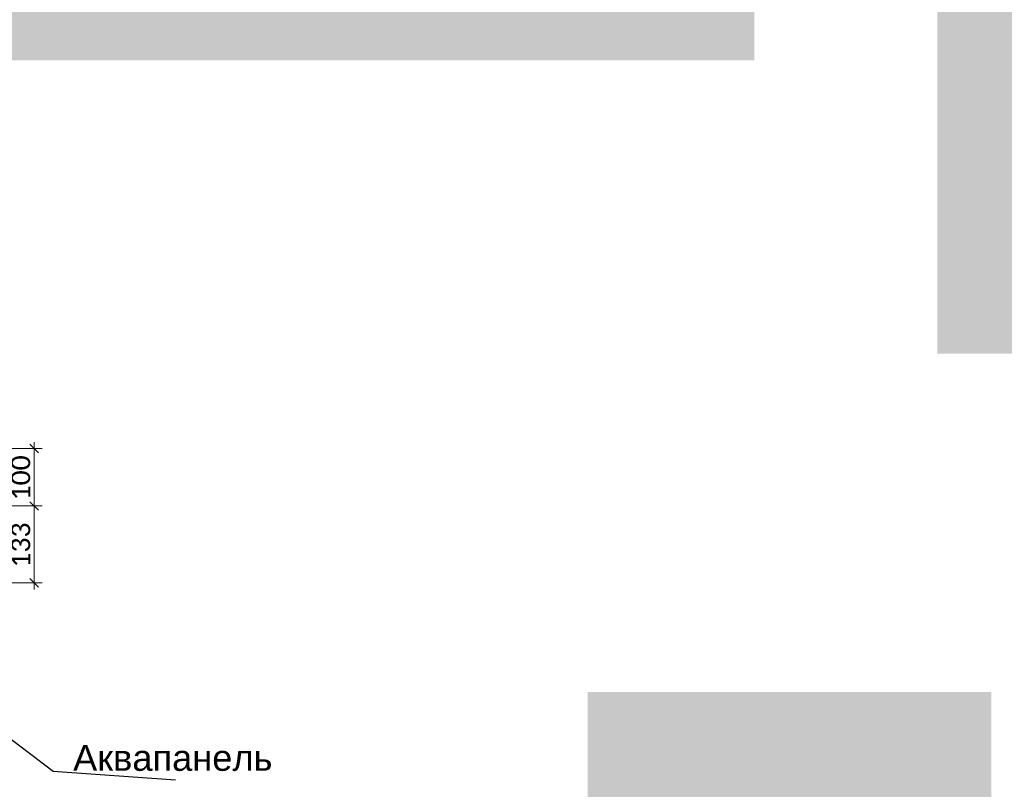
# Model space of a CAD drawing. Header units: millimetres. Extents: x 606744 to 1334424, y 366813 to 458563.
# Tile 5 of 21: x 1307099 to 1308808, y 440604 to 441940. Entities that reach past the tile are written whole.
import ezdxf

# ---------------------------------------------------------------- set-up
doc = ezdxf.new("R2010")
doc.units = ezdxf.units.MM
doc.header["$MEASUREMENT"] = 0
doc.layers.add('- 2D четрежи', color=7, linetype='Continuous')
doc.layers.add('Размер - Осевые Размеры', color=7, linetype='Continuous')
for name, color, linetype, lineweight in [('- 2D четрежи_Ном._пера__1', 7, 'Continuous', 15), ('Аннотация - Выносная Надпись.Фасад фрагмент_Ном._пера__1', 7, 'Continuous', 15), ('Размер - Осевые Размеры_Ном._пера__1', 7, 'Continuous', 15)]:
    doc.layers.add(name, color=color, linetype=linetype, lineweight=lineweight)
doc.styles.add('СГЕНЕРИР_СТИЛЬ_1', font='arial.ttf')
doc.styles.add('СГЕНЕРИР_СТИЛЬ_2', font='calibri.ttf')
doc.dimstyles.new('СГЕНЕРИР_СТИЛЬ__2', dxfattribs={"dimtxt": 33.00000071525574, "dimasz": 14.25, "dimexe": 0.18, "dimexo": 50, "dimgap": 0, "dimtad": 1, "dimdec": 0, "dimzin": 0, "dimdsep": 46, "dimtxsty": 'СГЕНЕРИР_СТИЛЬ_2', "dimblk": 'ARROWHEAD_6', "dimblk1": 'ARROWHEAD_6', "dimblk2": 'ARROWHEAD_6', "dimcen": 0.09, "dimclrd": 7, "dimclre": 7, "dimclrt": 7, "dimazin": 0, "dimtfac": 1, "dimtdec": 4, "dimtmove": 0, "dimatfit": 3, "dimfxl": 1, "dimtolj": 1, "dimtzin": 0, "dimarcsym": 0})
doc.dimstyles.new('СГЕНЕРИР_СТИЛЬ__7', dxfattribs={"dimtxt": 0.18, "dimasz": 27.36, "dimexe": 0.18, "dimexo": 0.0625, "dimgap": 0, "dimtad": 0, "dimtih": 1, "dimtoh": 1, "dimdec": 4, "dimzin": 0, "dimdsep": 46, "dimcen": 0.09, "dimadec": 0, "dimazin": 0, "dimtfac": 1, "dimtdec": 4, "dimtmove": 0, "dimatfit": 3, "dimldrblk": 'ARROWHEAD_11', "dimfxl": 1, "dimtolj": 1, "dimtzin": 0, "dimarcsym": 0})

# ---------------------------------------------------------------- blocks, each defined once
blk = doc.blocks.new('*D162', base_point=(491085.4970332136, 0))
at = {"layer": 'Размер - Осевые Размеры_Ном._пера__1', "color": 7, "linetype": 'Continuous', "lineweight": 15, "transparency": 16777216}
for p, q in [((1307138.632578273, 441096.0223320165), (1307058.946200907, 441096.0223320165)), ((1307117.070078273, 441103.5223320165), (1307132.070078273, 441088.5223320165)), ((1307124.570078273, 440962.5357835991), (1307124.570078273, 441096.0223320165)), ((1307138.632578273, 440962.5357835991), (1307042.431639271, 440962.5357835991)), ((1307117.070078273, 440970.0357835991), (1307132.070078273, 440955.0357835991)), ((1307124.570078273, 440951.2857835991), (1307124.570078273, 440962.5357835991))]:
    blk.add_line(p, q, dxfattribs=at)
at = {"layer": 'Размер - Осевые Размеры_Ном._пера__1', "color": 7, "lineweight": 15, "transparency": 16777216, "insert": (1307117.970078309, 440989.1375290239), "char_height": 33.00000071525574, "attachment_point": 7, "rotation": 90, "style": 'СГЕНЕРИР_СТИЛЬ_2'}
blk.add_mtext('\\A1;133', dxfattribs=at)
blk = doc.blocks.new('ARROWHEAD_6')
at = {"color": 0, "linetype": 'Continuous', "lineweight": 0}
for p, q in [((0, 0), (-1, 0)), ((-0.5, -0.5), (0.5, 0.5))]:
    blk.add_line(p, q, dxfattribs=at)
blk = doc.blocks.new('*D163', base_point=(491085.4970332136, 0))
at = {"layer": 'Размер - Осевые Размеры_Ном._пера__1', "color": 7, "linetype": 'Continuous', "lineweight": 15, "transparency": 16777216}
for p, q in [((1307132.070078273, 441188.2366150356), (1307117.070078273, 441203.2366150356)), ((1307124.570078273, 441195.7366150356), (1307124.570078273, 441206.9866150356)), ((1307138.632578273, 441195.7366150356), (1307058.946200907, 441195.7366150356)), ((1307124.570078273, 441096.0223320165), (1307124.570078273, 441195.7366150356)), ((1307138.632578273, 441096.0223320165), (1307058.946200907, 441096.0223320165)), ((1307117.070078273, 441103.5223320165), (1307132.070078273, 441088.5223320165))]:
    blk.add_line(p, q, dxfattribs=at)
at = {"layer": 'Размер - Осевые Размеры_Ном._пера__1', "color": 7, "lineweight": 15, "transparency": 16777216, "insert": (1307117.970078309, 441105.7379447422), "char_height": 33.00000071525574, "attachment_point": 7, "rotation": 90, "style": 'СГЕНЕРИР_СТИЛЬ_2'}
blk.add_mtext('\\A1;100', dxfattribs=at)
blk = doc.blocks.new('CI Tools Break Line Symbol[24]_7', base_point=(1308881.36466819, 441360.4960825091))
at = {"layer": '- 2D четрежи', "linetype": 'Continuous', "lineweight": 0, "true_color": 0xffffff}
blk.add_hatch(color=7, dxfattribs=at).paths.add_polyline_path([(1308881.36466819, 441360.4960825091), (1308881.36466819, 442127.9122181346), (1308903.86466819, 442132.9122181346), (1308858.86466819, 442137.9122181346), (1308881.36466819, 442142.9122181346), (1308881.36466819, 442910.3283537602), (1308691.667341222, 442910.3283537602), (1308691.667341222, 441360.4960825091)])
at = {"layer": '- 2D четрежи_Ном._пера__1', "color": 7, "linetype": 'Continuous', "lineweight": 15}
for p, q in [((1308881.36466819, 442142.9122181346), (1308881.36466819, 442910.3283537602)), ((1308881.36466819, 442142.9122181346), (1308858.86466819, 442137.9122181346)), ((1308858.86466819, 442137.9122181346), (1308903.86466819, 442132.9122181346)), ((1308903.86466819, 442132.9122181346), (1308881.36466819, 442127.9122181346)), ((1308881.36466819, 441360.4960825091), (1308881.36466819, 442127.9122181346))]:
    blk.add_line(p, q, dxfattribs=at)
blk = doc.blocks.new('CI Tools Break Line Symbol[25]_7', base_point=(1308374.280508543, 442072.8953077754))
at = {"layer": '- 2D четрежи', "linetype": 'Continuous', "lineweight": 0, "true_color": 0xffffff}
blk.add_hatch(color=7, dxfattribs=at).paths.add_polyline_path([(1308374.280508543, 442072.8953077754), (1306206.007587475, 442072.8953077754), (1306201.007587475, 442095.3953077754), (1306196.007587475, 442050.3953077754), (1306191.007587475, 442072.8953077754), (1304022.734666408, 442072.8953077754), (1304022.734666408, 441869.557706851), (1308374.280508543, 441869.557706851)])
blk = doc.blocks.new('CI Tools Break Line Symbol[28]_7', base_point=(1308785.410138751, 440399.0051864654))
at = {"layer": '- 2D четрежи', "linetype": 'Continuous', "lineweight": 0, "true_color": 0xffffff}
blk.add_hatch(color=7, dxfattribs=at).paths.add_polyline_path([(1308785.410138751, 440773.3589239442), (1308084.837967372, 440773.3589239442), (1308084.837967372, 440399.0051864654), (1308427.624053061, 440399.0051864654), (1308432.624053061, 440421.5051864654), (1308437.624053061, 440376.5051864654), (1308442.624053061, 440399.0051864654), (1308785.410138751, 440399.0051864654)])
at = {"layer": '- 2D четрежи_Ном._пера__1', "color": 7, "linetype": 'Continuous', "lineweight": 15}
for p, q in [((1308427.624053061, 440399.0051864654), (1308432.624053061, 440421.5051864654)), ((1308432.624053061, 440421.5051864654), (1308437.624053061, 440376.5051864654)), ((1308427.624053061, 440399.0051864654), (1308084.837967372, 440399.0051864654)), ((1308437.624053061, 440376.5051864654), (1308442.624053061, 440399.0051864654)), ((1308785.410138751, 440399.0051864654), (1308442.624053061, 440399.0051864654))]:
    blk.add_line(p, q, dxfattribs=at)
blk = doc.blocks.new('ARROWHEAD_11')
at = {"color": 0, "linetype": 'Continuous', "lineweight": 0}
blk.add_line((0, 0), (-1, 0), dxfattribs=at)
at = {"color": 0, "linetype": 'Continuous', "lineweight": 0, "const_width": 0.25, "flags": 128}
blk.add_lwpolyline([(-0.125, 0, 1), (0.125, 0, 1)], format="xyb", close=True, dxfattribs=at)

msp = doc.modelspace()

# ---------------------------------------------------------------- block references
at = {"layer": '- 2D четрежи', "color": 7, "linetype": 'Continuous', "lineweight": 15}
for name, p in [('CI Tools Break Line Symbol[24]_7', (1308881.36466819, 441360.4960825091)), ('CI Tools Break Line Symbol[25]_7', (1308374.280508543, 442072.8953077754)), ('CI Tools Break Line Symbol[28]_7', (1308785.410138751, 440399.0051864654))]:
    msp.add_blockref(name, p, dxfattribs=at)

# ---------------------------------------------------------------- texts
at = {"layer": 'Аннотация - Выносная Надпись.Фасад фрагмент_Ном._пера__1', "color": 7, "linetype": 'Continuous', "lineweight": 15, "insert": (1307537.969195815, 440635.7511538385), "char_height": 45, "attachment_point": 9, "style": 'СГЕНЕРИР_СТИЛЬ_1'}
msp.add_mtext('\\A1;Аквапанель', dxfattribs=at)

# ---------------------------------------------------------------- dimensions: what is measured, and where the dimension line sits
at = {"layer": 'Размер - Осевые Размеры', "color": 7, "linetype": 'Continuous', "lineweight": 15}
for base, p1, p2, picture, middle in [((1307124.570078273, 441195.7366150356), (1307008.946200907, 441096.0223320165), (1307008.946200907, 441195.7366150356), '*D163', (1307101.470077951, 441143.4089290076)), ((1307124.570078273, 441096.0223320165), (1306992.431639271, 440962.5357835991), (1307008.946200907, 441096.0223320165), '*D162', (1307101.470077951, 441026.8085132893))]:
    dim = msp.add_linear_dim(base=base, p1=p1, p2=p2, angle=90, dimstyle='СГЕНЕРИР_СТИЛЬ__2', dxfattribs=at)
    dim.commit()
    dim.dimension.update_dxf_attribs({"geometry": picture, "text_midpoint": middle, "dimtype": 160, "text_rotation": 90})

# ---------------------------------------------------------------- leaders
at = {"layer": 'Аннотация - Выносная Надпись.Фасад фрагмент_Ном._пера__1', "color": 7, "linetype": 'Continuous', "lineweight": 15, "annotation_type": 0, "has_hookline": 1, "hookline_direction": 0, "text_width": 343.9768076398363}
msp.add_leader([(1306748.189695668, 440946.0213071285), (1307157.571352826, 440635.7511538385), (1307369.549945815, 440621.0457318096)], dimstyle='СГЕНЕРИР_СТИЛЬ__7', dxfattribs=at)

doc.saveas('drawing.dxf')
